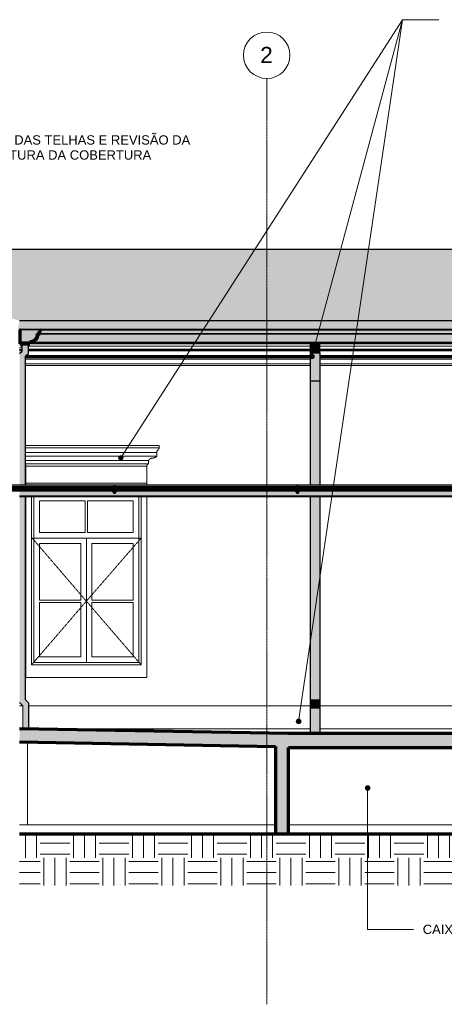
# Model space of a CAD drawing. Header units: millimetres. Extents: x -4967 to 47670, y -1932 to 8822.
# Tile 12 of 14: x 30896 to 35466, y -1932 to 8660. Entities that reach past the tile are written whole.
import ezdxf

# ---------------------------------------------------------------- set-up
doc = ezdxf.new("R2010")
doc.units = ezdxf.units.MM
doc.linetypes.add('_Tracejado pequeno', pattern=[2.25, 1.5, -0.75])
doc.linetypes.add('_Traço - ponto', pattern=[16, 12, -2, 0, -2])
for name, color, linetype, lineweight in [('A-FLOR', 192, 'Continuous', 25), ('A-FLOR-PATT', 8, 'Continuous', 25), ('A-GENM', 13, 'Continuous', 18), ('A-GLAZ', 151, 'Continuous', 18), ('A-GLAZ-CURT', 52, 'Continuous', 25), ('A-GLAZ-CWMG', 51, 'Continuous', 18), ('A-GLAZ-HDLN', 1, '_Tracejado pequeno', 18), ('A-ROOF', 132, 'Continuous', 25), ('A-ROOF-MCUT', 132, 'Continuous', 70), ('A-ROOF-OTLN', 132, 'Continuous', 25), ('A-ROOF-PATT', 132, 'Continuous', 25), ('A-WALL', 113, 'Continuous', 18), ('A-WALL-PATT', 111, 'Continuous', 70), ('G-ANNO-TEXT', 231, 'Continuous', 9), ('S-GRID', 1, 'Continuous', 9), ('S-GRID-IDEN', 1, 'Continuous', 9)]:
    doc.layers.add(name, color=color, linetype=linetype, lineweight=lineweight)
doc.styles.add('Arial_2', font='arial.ttf', dxfattribs={"height": 175})
doc.styles.add('Arial_3', font='arial.ttf', dxfattribs={"height": 100})

# ---------------------------------------------------------------- blocks, each defined once
blk = doc.blocks.new('Window_CV - Window_CV - 1 divisão-4329170-ELEVAÇÃO 6 - MANTER _ CONSTRUIR')
at = {"layer": 'A-GLAZ'}
for p, q in [((19215, 3530), (19215, 1584)), ((19275, 1720), (19275, 3530)), ((19300, 3530), (19300, 1745)), ((20430, 1745), (20430, 3530)), ((20455, 3530), (20455, 1720)), ((20515, 1584), (20515, 3530)), ((19360, 3485), (19360, 3144)), ((19853, 3485), (19360, 3485)), ((19853, 3144), (19853, 3485)), ((19878, 3485), (19878, 3144)), ((20370, 3485), (19878, 3485)), ((20370, 3144), (20370, 3485)), ((19300, 3084), (20430, 3084)), ((19865, 3084), (19300, 3084)), ((19853, 3144), (19360, 3144)), ((19865, 3084), (19865, 1745)), ((19865, 1745), (19865, 3084)), ((20430, 3084), (19865, 3084)), ((20370, 3144), (19878, 3144)), ((19360, 2414), (19360, 3024)), ((19360, 3024), (19805, 3024)), ((19805, 3024), (19805, 2414)), ((19925, 2414), (19925, 3024)), ((19925, 3024), (20370, 3024)), ((20370, 3024), (20370, 2414)), ((19805, 2414), (19360, 2414)), ((19360, 2389), (19360, 1805)), ((19360, 2389), (19805, 2389)), ((19805, 1805), (19805, 2389)), ((20370, 2414), (19925, 2414)), ((19925, 2389), (20370, 2389)), ((19925, 2389), (19925, 1805)), ((20370, 1805), (20370, 2389)), ((19360, 1805), (19805, 1805)), ((19925, 1805), (20370, 1805)), ((20455, 1720), (19275, 1720)), ((19300, 1745), (20430, 1745)), ((19215, 1584), (20515, 1584))]:
    blk.add_line(p, q, dxfattribs=at)
at = {"layer": 'A-GLAZ-HDLN'}
for p, q in [((20455, 3084), (19281, 3084)), ((19865, 2405), (19281, 3084)), ((20455, 3084), (19865, 2405)), ((19275, 1720), (19865, 2405)), ((19865, 2405), (20455, 1720))]:
    blk.add_line(p, q, dxfattribs=at)
blk = doc.blocks.new('Rectangular Mullion - 6x12 cm 2-4082025-ELEVAÇÃO 6 - MANTER _ CONSTRUIR')
at = {"layer": 'A-GLAZ-CWMG'}
for p, q in [((18846, 5191), (18602, 5247)), ((19146, 5258), (19148, 5258)), ((19148, 5251), (19146, 5251)), ((19146, 5134), (19163, 5137)), ((19163, 5137), (19163, 5174))]:
    blk.add_line(p, q, dxfattribs=at)
blk = doc.blocks.new('Rectangular Mullion - 6x12 cm metal-4024687-ELEVAÇÃO 6 - MANTER _ CONSTRUIR')
at = {"layer": 'A-GLAZ-CWMG', "lineweight": 25}
h = blk.add_hatch(color=9, dxfattribs=at)
h.paths.add_polyline_path([(18206, 3533), (18946, 3533), (18946, 3591), (19146, 3591), (19146, 3533), (20166, 3533), (20166, 3568), (20156, 3568), (20156, 3593), (18206, 3593), (18206, 3544)], flags=0)
h.paths.add_polyline_path([(18855, 3624), (20156, 3624), (20156, 3629), (20166, 3629), (20166, 3653), (18206, 3653), (18206, 3624)], flags=0)
h = blk.add_hatch(color=9, dxfattribs=at)
h.paths.add_polyline_path([(19146, 3530), (20166, 3530), (20166, 3533), (19146, 3533)], flags=0)
h.paths.add_polyline_path([(18855, 3530), (18946, 3530), (18946, 3533), (18146, 3533), (18146, 3530)], flags=0)
at = {"layer": 'A-GLAZ-CWMG', "color": 5, "lineweight": 25}
for p, q in [((20166, 3653), (18206, 3653)), ((18146, 3530), (18146, 3533)), ((18946, 3533), (18146, 3533)), ((18146, 3530), (18946, 3530)), ((20166, 3533), (19146, 3533)), ((19146, 3530), (20166, 3530))]:
    blk.add_line(p, q, dxfattribs=at)
blk = doc.blocks.new('System Panel - Vidro 2cm escuro2-4253585-ELEVAÇÃO 6 - MANTER _ CONSTRUIR')
at = {"layer": 'A-GLAZ-CURT'}
for color, points in [(173, [(30006, 3604), (30006, 3624), (28056, 3624), (28056, 3604), (29957, 3604)]), (9, [(28056, 3593), (30006, 3593), (30006, 3604), (28056, 3604)])]:
    blk.add_hatch(color=color, dxfattribs=at).paths.add_polyline_path(points, flags=0)
at = {"layer": 'A-GLAZ-CURT', "color": 7, "lineweight": 70}
for p, q in [((30006, 3624), (28056, 3624)), ((28056, 3624), (28056, 3604)), ((28056, 3604), (30006, 3604)), ((30006, 3604), (30006, 3624))]:
    blk.add_line(p, q, dxfattribs=at)
at = {"layer": 'A-GLAZ-CURT', "color": 5}
blk.add_line((28056, 3593), (30006, 3593), dxfattribs=at)
blk = doc.blocks.new('Rectangular Mullion - 6x12 cm metal-4024690-ELEVAÇÃO 6 - MANTER _ CONSTRUIR')
at = {"layer": 'A-GLAZ-CWMG', "lineweight": 25}
h = blk.add_hatch(color=9, dxfattribs=at)
h.paths.add_polyline_path([(28046, 3533), (28046, 3568), (28036, 3568), (28036, 3593), (26086, 3593), (26086, 3568), (26076, 3568), (26076, 3533), (28036, 3533)], flags=0)
h.paths.add_polyline_path([(28036, 3624), (28036, 3629), (28046, 3629), (28046, 3653), (26076, 3653), (26076, 3629), (26086, 3629), (26086, 3624), (26785, 3624)], flags=0)
blk.add_hatch(color=9, dxfattribs=at).paths.add_polyline_path([(28046, 3530), (28046, 3533), (26076, 3533), (26076, 3530), (26785, 3530)], flags=0)
at = {"layer": 'A-GLAZ-CWMG', "color": 5, "lineweight": 25}
for p, q in [((28046, 3653), (26076, 3653)), ((28046, 3533), (26076, 3533)), ((26076, 3530), (28046, 3530))]:
    blk.add_line(p, q, dxfattribs=at)
blk = doc.blocks.new('Rectangular Mullion - 2x5 cm metal-4019206-ELEVAÇÃO 6 - MANTER _ CONSTRUIR')
at = {"layer": 'A-GLAZ-CWMG', "lineweight": 25}
for color, points in [(173, [(28056, 3579), (28056, 3629), (28036, 3629), (28036, 3579)]), (9, [(28036, 3568), (28056, 3568), (28056, 3579), (28036, 3579)])]:
    blk.add_hatch(color=color, dxfattribs=at).paths.add_polyline_path(points, flags=0)
at = {"layer": 'A-GLAZ-CWMG', "color": 7, "lineweight": 70}
for p, q in [((28056, 3629), (28036, 3629)), ((28036, 3629), (28036, 3579)), ((28056, 3579), (28056, 3629)), ((28036, 3579), (28056, 3579))]:
    blk.add_line(p, q, dxfattribs=at)
at = {"layer": 'A-GLAZ-CWMG', "color": 5, "lineweight": 25}
for p, q in [((28036, 3579), (28036, 3568)), ((28056, 3568), (28036, 3568)), ((28056, 3568), (28056, 3579))]:
    blk.add_line(p, q, dxfattribs=at)
blk = doc.blocks.new('ornamento esquadrias - ornamento esquadrias-V17-ELEVAÇÃO 6 - MANTER _ CONSTRUIR')
at = {"layer": 'A-GENM'}
for p, q in [((20650, 4079), (19211, 4079)), ((20650, 4054), (19211, 4054)), ((19211, 4054), (20650, 4054)), ((20650, 4054), (20650, 4079)), ((19211, 4004), (20625, 4004)), ((20625, 4004), (19211, 4004)), ((20625, 3964), (19211, 3964)), ((19211, 3964), (20625, 3964)), ((20625, 3964), (20625, 4004)), ((19211, 3917), (20535, 3917)), ((20535, 3917), (19211, 3917)), ((20535, 3882), (19211, 3882)), ((19211, 3882), (20535, 3882)), ((20515, 3859), (19215, 3859)), ((19215, 3859), (19215, 3673)), ((19215, 3859), (20515, 3859)), ((20515, 3673), (20515, 3859)), ((20535, 3882), (20535, 3917)), ((20515, 3673), (19215, 3673)), ((19215, 3673), (20515, 3673)), ((19215, 3652), (19215, 3673)), ((20515, 3673), (20515, 3652))]:
    blk.add_line(p, q, dxfattribs=at)
for points, knots in [([(20632, 4027), (20631, 4027), (20629, 4026), (20628, 4024), (20626, 4023), (20625, 4021), (20625, 4020), (20624, 4018), (20623, 4015), (20623, 4010), (20624, 4006), (20625, 4004), (20625, 4004), (20625, 4004)], [0, 0, 0, 0, 0.0625, 0.125, 0.1875, 0.21875, 0.25, 0.3125, 0.375, 0.5, 0.75, 0.875, 1, 1, 1, 1]), ([(20650, 4054), (20650, 4054), (20650, 4053), (20649, 4052), (20649, 4051), (20648, 4049), (20647, 4047), (20645, 4045), (20644, 4043), (20643, 4041), (20642, 4039), (20640, 4037), (20639, 4036), (20638, 4035), (20637, 4033), (20634, 4030), (20633, 4028), (20632, 4027)], [0, 0, 0, 0, 0.142857, 0.214286, 0.285714, 0.357143, 0.428571, 0.5, 0.535714, 0.571429, 0.678571, 0.705357, 0.732143, 0.785714, 0.839286, 0.892857, 1, 1, 1, 1]), ([(20535, 3917), (20536, 3920), (20538, 3923), (20541, 3928), (20543, 3930), (20545, 3932), (20547, 3933), (20548, 3935), (20550, 3936), (20552, 3937), (20553, 3938), (20555, 3939), (20557, 3939), (20559, 3940), (20562, 3941), (20566, 3942), (20570, 3942), (20573, 3942)], [-1, -1, -1, -1, -0.833333, -0.75, -0.666667, -0.625, -0.583333, -0.541667, -0.5, -0.458333, -0.416667, -0.375, -0.333333, -0.291667, -0.25, -0.166667, 0, 0, 0, 0]), ([(20573, 3942), (20578, 3942), (20585, 3944), (20593, 3947), (20598, 3948), (20601, 3950), (20605, 3951), (20608, 3953), (20611, 3955), (20615, 3957), (20620, 3960), (20624, 3963), (20625, 3964)], [-1, -1, -1, -1, -0.75, -0.625, -0.5625, -0.5, -0.4375, -0.375, -0.3125, -0.25, -0.125, 0, 0, 0, 0]), ([(19211, 3872), (19211, 3871), (19212, 3871), (19212, 3870), (19213, 3868), (19214, 3867), (19215, 3864), (19215, 3861), (19215, 3859)], [-0.4068733, -0.4068733, -0.4068733, -0.4068733, -0.375, -0.3333333, -0.2916667, -0.25, -0.1666667, 0, 0, 0, 0]), ([(20515, 3859), (20516, 3861), (20516, 3864), (20517, 3867), (20518, 3869), (20519, 3871), (20520, 3872), (20521, 3873), (20522, 3874), (20522, 3875), (20523, 3876), (20524, 3877), (20525, 3878), (20527, 3878), (20528, 3879), (20529, 3880), (20530, 3880), (20531, 3881), (20533, 3882), (20534, 3882), (20535, 3882)], [-1, -1, -1, -1, -0.833333, -0.75, -0.666667, -0.625, -0.583333, -0.541667, -0.5, -0.458333, -0.416667, -0.375, -0.333333, -0.291667, -0.25, -0.208333, -0.166667, -0.125, -0.083333, 0, 0, 0, 0])]:
    blk.add_open_spline(points, degree=3, knots=knots, dxfattribs=at)
blk = doc.blocks.new('Generic Models 1 - Generic Models 24-4258923-ELEVAÇÃO 6 - MANTER _ CONSTRUIR')
at = {"layer": 'A-GENM', "lineweight": 25}
h = blk.add_hatch(color=9, dxfattribs=at)
h.paths.add_polyline_path([(19231, 1030), (19246, 1030), (19246, 1307), (19211, 1342), (19211, 3530), (19146, 3530), (19146, 1315), (19181, 1280), (19181, 1030)], flags=0)
h.paths.add_polyline_path([(19146, 3653), (19211, 3653), (19211, 5039), (19240, 5062), (19240, 5174), (19175, 5174), (19175, 5093), (19146, 5071), (19146, 3678)], flags=0)
for points in [[(22377, 5078), (22377, 5174), (22277, 5174), (22277, 5078), (22324, 5078)], [(22377, 4774), (22377, 5078), (22277, 5078), (22277, 4774)], [(22377, 1257), (22377, 1342), (22277, 1342), (22277, 1257)], [(22377, 980), (22377, 1257), (22277, 1257), (22277, 980)]]:
    blk.add_hatch(color=9, dxfattribs=at).paths.add_polyline_path(points, flags=0)
h = blk.add_hatch(color=9, dxfattribs=at)
h.paths.add_polyline_path([(22377, 1342), (22377, 3530), (22277, 3530), (22277, 1342)], flags=0)
h.paths.add_polyline_path([(22277, 3653), (22377, 3653), (22377, 4774), (22277, 4774), (22277, 4296)], flags=0)
at = {"layer": 'A-GENM', "color": 5, "lineweight": 25}
for p, q in [((19146, 5071), (19175, 5093)), ((19175, 5093), (19175, 5174)), ((19240, 5174), (19240, 5062)), ((22277, 5078), (22277, 5174)), ((22377, 5078), (22377, 5174)), ((19240, 5062), (19211, 5039)), ((19211, 3653), (19211, 5039)), ((22277, 5078), (22377, 5078)), ((22277, 4774), (22277, 5078)), ((22377, 5078), (22377, 4774)), ((22277, 4774), (22377, 4774)), ((22277, 3653), (22277, 4774)), ((22377, 4774), (22377, 3653)), ((19211, 1342), (19211, 3530)), ((22277, 1342), (22277, 3530)), ((22377, 3530), (22377, 1342)), ((19146, 1315), (19181, 1280)), ((19246, 1307), (19211, 1342)), ((19246, 1030), (19246, 1307)), ((22277, 1342), (22377, 1342)), ((22277, 1257), (22277, 1342)), ((22377, 1342), (22377, 1257)), ((22277, 1257), (22377, 1257)), ((22277, 980), (22277, 1257)), ((22377, 1257), (22377, 980)), ((19246, 1030), (19231, 1030))]:
    blk.add_line(p, q, dxfattribs=at)
blk = doc.blocks.new('ORNAMENTO SUPERIOR - ORNAMENTO SUPERIOR-4323885-ELEVAÇÃO 6 - MANTER _ CONSTRUIR')
at = {"layer": 'A-GENM'}
for p, q in [((19146, 5287), (19148, 5287)), ((19146, 5282), (19148, 5282)), ((19146, 5277), (19148, 5277)), ((19146, 5267), (19148, 5267)), ((19146, 5262), (19148, 5262)), ((19146, 5117), (19175, 5117)), ((19146, 5107), (19175, 5107)), ((19146, 5097), (19175, 5097)), ((19163, 5147), (19175, 5147)), ((19240, 5147), (22277, 5147)), ((19240, 5117), (22277, 5117)), ((19240, 5107), (22277, 5107)), ((19240, 5097), (22277, 5097)), ((22377, 5147), (26877, 5147)), ((22377, 5117), (26877, 5117)), ((22377, 5107), (26877, 5107)), ((22377, 5097), (26877, 5097)), ((19211, 5032), (22277, 5032)), ((19211, 5024), (22277, 5024)), ((19211, 5009), (22277, 5009)), ((19214, 5042), (22277, 5042)), ((19220, 5047), (22277, 5047)), ((22377, 5047), (26877, 5047)), ((22377, 5042), (26877, 5042)), ((22377, 5032), (26877, 5032)), ((22377, 5024), (26877, 5024)), ((22377, 5009), (26877, 5009)), ((19211, 4959), (22277, 4959)), ((19211, 4939), (22277, 4939)), ((22377, 4959), (26877, 4959)), ((22377, 4939), (26877, 4939))]:
    blk.add_line(p, q, dxfattribs=at)
blk = doc.blocks.new('Embasamento - Embasamento-4325691-ELEVAÇÃO 6 - MANTER _ CONSTRUIR')
at = {"layer": 'A-GENM'}
for p, q in [((19146, 1280), (19181, 1280)), ((19181, 1030), (19181, 1280)), ((22277, 1280), (19246, 1280)), ((24111, 1280), (22377, 1280)), ((19181, 1030), (19231, 1030)), ((19231, 1029), (19231, 1030)), ((22277, 1030), (19246, 1030)), ((24866, 1030), (22377, 1030)), ((19231, 0), (19231, 889)), ((19231, 0), (19146, 0)), ((21901, 0), (19231, 0)), ((24601, 0), (22041, 0))]:
    blk.add_line(p, q, dxfattribs=at)
blk = doc.blocks.new('Grid - Head Grid-11506-ELEVAÇÃO 6 - MANTER _ CONSTRUIR')
at = {"layer": 'S-GRID-IDEN'}
blk.add_circle((29896, 8278), 250, dxfattribs=at)

msp = doc.modelspace()

# ---------------------------------------------------------------- hatches: boundary and pattern name
at = {"layer": 'A-FLOR-PATT', "lineweight": 18}
for points in [[(33791, 840), (33791, 980), (30895, 1030), (30895, 890), (33776, 840)], [(40120, 960), (41815, 960), (41815, 980), (33791, 980), (33791, 960), (38534, 960)], [(39121, 830), (41815, 830), (41815, 960), (33791, 960), (33791, 830), (38981, 830)]]:
    msp.add_hatch(color=171, dxfattribs=at).paths.add_polyline_path(points, flags=0)
h = msp.add_hatch(dxfattribs=at)
h.set_pattern_fill('FP_3', color=256, style=0, pattern_type=2)
h.set_pattern_definition([(0, (11749.48, 0), (317.5, 317.5), [317.5, -317.5]), (0, (11749.48, 119.06), (317.5, 317.5), [317.5, -317.5]), (0, (11749.48, 238.12), (317.5, 317.5), [317.5, -317.5]), (90, (11789.16, 277.8), (-317.5, 317.5), [317.5, -317.5]), (90, (11908.23, 277.8), (-317.5, 317.5), [317.5, -317.5]), (90, (12027.3, 277.8), (-317.5, 317.5), [317.5, -317.5])])
h.paths.add_polyline_path([(30896, -653), (41665, -653), (41665, -100), (30896, -100), (30896, -140)], flags=0)
at = {"layer": 'A-ROOF'}
msp.add_hatch(color=191, dxfattribs=at).paths.add_polyline_path([(31384, 5329), (42226, 5329), (42250, 5425), (30896, 5425), (30875, 5329), (30896, 5329)], flags=0)
at = {"layer": 'A-ROOF-OTLN'}
h = msp.add_hatch(color=191, dxfattribs=at)
h.paths.add_polyline_path([(31001, 5179), (31001, 5179), (31005, 5199), (31031, 5202), (31056, 5213), (31075, 5232), (31086, 5257), (31089, 5283), (31109, 5287), (31113, 5323), (30902, 5323), (30902, 5179)], flags=0)
h.paths.add_polyline_path([(31009, 5193), (31031, 5197), (31031, 5197), (31027, 5196)], flags=0)
h.paths.add_polyline_path([(31041, 5200), (31052, 5205), (31056, 5208), (31050, 5205)], flags=0)
h.paths.add_polyline_path([(31063, 5214), (31069, 5219), (31074, 5224), (31068, 5219)], flags=0)
h.paths.add_polyline_path([(31080, 5232), (31083, 5236), (31088, 5247), (31080, 5232)], flags=0)
h.paths.add_polyline_path([(31091, 5255), (31092, 5257), (31092, 5261), (31091, 5257)], flags=0)
for points in [[(39625, 5282), (42469, 5282), (42472, 5322), (31118, 5322), (31114, 5282), (39526, 5282)], [(42103, 5174), (42360, 5174), (42364, 5193), (31009, 5193), (31006, 5174), (41905, 5174)], [(42364, 5193), (42386, 5196), (42406, 5205), (42424, 5219), (42438, 5236), (42446, 5257), (42449, 5279), (31095, 5279), (31092, 5257), (31083, 5236), (31080, 5232), (31078, 5229), (31074, 5224), (31069, 5219), (31063, 5213), (31059, 5210), (31056, 5208), (31050, 5204), (31031, 5196), (31009, 5193), (42103, 5193)], [(36453, 5279), (42449, 5279), (42469, 5282), (31114, 5282), (31095, 5279), (36354, 5279)]]:
    msp.add_hatch(color=191, dxfattribs=at).paths.add_polyline_path(points, flags=0)
at = {"layer": 'A-ROOF-PATT'}
msp.add_hatch(color=191, dxfattribs=at).paths.add_polyline_path([(36948, 5425), (42250, 5425), (39194, 6189), (27860, 6189), (27711, 6158), (30896, 5425), (33776, 5425)], flags=0)
at = {"layer": 'A-ROOF-PATT', "lineweight": 18}
h = msp.add_hatch(color=171, dxfattribs=at)
h.paths.add_polyline_path([(24112, 5174), (24220, 5174), (24220, 5323), (24215, 5323), (24215, 5179), (24116, 5179), (24112, 5198), (24086, 5202), (24062, 5213), (24043, 5232), (24031, 5256), (24028, 5283), (24008, 5287), (24005, 5322), (24000, 5322), (24003, 5282), (24023, 5279), (24027, 5252), (24039, 5229), (24058, 5210), (24082, 5198), (24108, 5193), (24111, 5175)], flags=0)
h.paths.add_polyline_path([(18907, 5174), (18959, 5174), (18963, 5193), (18989, 5198), (19013, 5210), (19032, 5229), (19044, 5252), (19049, 5279), (19068, 5282), (19072, 5322), (19067, 5322), (19063, 5287), (19043, 5283), (19040, 5256), (19029, 5232), (19010, 5213), (18985, 5202), (18959, 5198), (18955, 5179), (18856, 5179), (18856, 5323), (18851, 5323), (18851, 5174)], flags=0)
h.paths.add_polyline_path([(31001, 5174), (31006, 5174), (31009, 5193), (31035, 5198), (31059, 5210), (31078, 5229), (31090, 5253), (31095, 5279), (31114, 5282), (31118, 5322), (31113, 5323), (31109, 5287), (31089, 5283), (31086, 5257), (31075, 5232), (31056, 5213), (31031, 5202), (31005, 5199), (31001, 5179), (30902, 5179), (30902, 5323), (30897, 5323), (30897, 5174), (30902, 5174)], flags=0)
at = {"layer": 'A-WALL-PATT', "lineweight": 18}
msp.add_hatch(color=171, dxfattribs=at).paths.add_polyline_path([(33651, -100), (33791, -100), (33791, 840), (33651, 842)], flags=0)
at = {"layer": 'G-ANNO-TEXT'}
h = msp.add_hatch(color=250, dxfattribs=at)
edge = h.paths.add_edge_path(flags=0)
edge.add_arc((34042, 5037), 25, 0, 360)
h = msp.add_hatch(color=250, dxfattribs=at)
edge = h.paths.add_edge_path(flags=0)
edge.add_arc((31985, 3947), 25, 0, 360)
h = msp.add_hatch(color=250, dxfattribs=at)
edge = h.paths.add_edge_path(flags=0)
edge.add_arc((33898, 1111), 25, 0, 360)
h = msp.add_hatch(color=250, dxfattribs=at)
edge = h.paths.add_edge_path(flags=0)
edge.add_arc((34641, 395), 25, 0, 360)

# ---------------------------------------------------------------- linework, layer by layer
at = {"layer": 'A-FLOR', "color": 7, "lineweight": 70}
for p, q in [((33791, 980), (30895, 1030)), ((41815, 980), (33791, 980)), ((30895, 890), (33651, 842)), ((33791, 830), (36351, 830))]:
    msp.add_line(p, q, dxfattribs=at)
at = {"layer": 'A-FLOR', "lineweight": 70}
msp.add_line((41665, -100), (30896, -100), dxfattribs=at)
at = {"layer": 'A-ROOF', "color": 5}
for p, q in [((39194, 6189), (27860, 6189)), ((30896, 5425), (42250, 5425)), ((42226, 5329), (30896, 5329))]:
    msp.add_line(p, q, dxfattribs=at)
at = {"layer": 'A-ROOF-MCUT', "color": 7}
for p, q in [((30902, 5323), (30897, 5323)), ((30897, 5323), (30897, 5174)), ((30902, 5179), (30902, 5323)), ((31113, 5323), (31109, 5287)), ((31118, 5322), (31113, 5323)), ((31114, 5282), (31118, 5322)), ((31005, 5199), (31001, 5179)), ((31006, 5174), (31009, 5193)), ((31109, 5287), (31089, 5283)), ((31095, 5279), (31114, 5282)), ((30897, 5174), (31006, 5174)), ((31001, 5179), (30902, 5179))]:
    msp.add_line(p, q, dxfattribs=at)
for radius, start, end in [(80.6, 267.0291, 2.9329), (85.6, 270, 359.964)]:
    msp.add_arc((31009, 5279), radius, start, end, dxfattribs=at)
at = {"layer": 'A-ROOF-OTLN', "color": 5}
for p, q in [((42257, 5323), (30902, 5323)), ((42467, 5323), (31113, 5323)), ((42472, 5322), (31118, 5322)), ((31009, 5193), (42364, 5193)), ((42449, 5279), (31095, 5279)), ((42469, 5282), (31114, 5282)), ((42360, 5174), (31006, 5174))]:
    msp.add_line(p, q, dxfattribs=at)
for points, knots in [([(31009, 5193), (31013, 5193), (31020, 5194), (31028, 5196), (31033, 5197), (31034, 5197)], [0, 0, 0, 0, 0.0833333, 0.1666667, 0.1853554, 0.1853554, 0.1853554, 0.1853554]), ([(31035, 5203), (31035, 5203), (31032, 5202), (31030, 5201), (31029, 5201)], [0.77162511, 0.77162511, 0.77162511, 0.77162511, 0.78571429, 0.82122351, 0.82122351, 0.82122351, 0.82122351]), ([(31041, 5200), (31041, 5200), (31043, 5201), (31047, 5202), (31052, 5205), (31055, 5207), (31056, 5208)], [0.2443022, 0.2443022, 0.2443022, 0.2443022, 0.25, 0.2916667, 0.3333333, 0.3716644, 0.3716644, 0.3716644, 0.3716644]), ([(31057, 5214), (31056, 5213), (31054, 5212), (31053, 5211), (31052, 5211)], [0.58871609, 0.58871609, 0.58871609, 0.58871609, 0.625, 0.62844055, 0.62844055, 0.62844055, 0.62844055]), ([(31064, 5213), (31064, 5214), (31066, 5215), (31070, 5218), (31073, 5222), (31074, 5224), (31075, 5225)], [0.4397803, 0.4397803, 0.4397803, 0.4397803, 0.4583333, 0.5, 0.5416667, 0.5602197, 0.5602197, 0.5602197, 0.5602197]), ([(31080, 5232), (31081, 5233), (31084, 5238), (31087, 5243), (31088, 5247), (31088, 5247)], [0.6283356, 0.6283356, 0.6283356, 0.6283356, 0.6666667, 0.75, 0.7556978, 0.7556978, 0.7556978, 0.7556978]), ([(31091, 5254), (31091, 5255), (31093, 5263), (31095, 5272), (31095, 5279)], [0.8146446, 0.8146446, 0.8146446, 0.8146446, 0.8333333, 1, 1, 1, 1])]:
    msp.add_open_spline(points, degree=3, knots=knots, dxfattribs=at)
for points in [[(31077, 5236), (31076, 5234), (31075, 5233), (31074, 5231)], [(31087, 5259), (31087, 5257), (31086, 5255), (31085, 5253)]]:
    msp.add_open_spline(points, degree=3, dxfattribs=at)
at = {"layer": 'A-WALL', "color": 7, "lineweight": 70}
for p, q in [((33651, 842), (33651, -100)), ((33791, -100), (33791, 830))]:
    msp.add_line(p, q, dxfattribs=at)
at = {"layer": 'G-ANNO-TEXT', "color": 250}
for p, q in [((31985, 3947), (35015, 8660)), ((33898, 1111), (35015, 8660)), ((34042, 5037), (35015, 8660)), ((35015, 8660), (35409, 8660)), ((35015, 8660), (35409, 8660)), ((35015, 8660), (35409, 8660)), ((34641, 395), (34641, -1126)), ((34641, -1126), (35133, -1126))]:
    msp.add_line(p, q, dxfattribs=at)
for centre in [(34042, 5037), (31985, 3947), (33898, 1111), (34641, 395)]:
    msp.add_circle(centre, 25, dxfattribs=at)
at = {"layer": 'S-GRID', "linetype": '_Traço - ponto'}
msp.add_line((33556, -1932), (33556, 8028), dxfattribs=at)

# ---------------------------------------------------------------- block references
at = {"layer": 'A-GENM'}
for name in ['ORNAMENTO SUPERIOR - ORNAMENTO SUPERIOR-4323885-ELEVAÇÃO 6 - MANTER _ CONSTRUIR', 'ornamento esquadrias - ornamento esquadrias-V17-ELEVAÇÃO 6 - MANTER _ CONSTRUIR', 'Embasamento - Embasamento-4325691-ELEVAÇÃO 6 - MANTER _ CONSTRUIR']:
    msp.add_blockref(name, (11749, 0), dxfattribs=at)
at = {"layer": 'A-GENM', "color": 5, "lineweight": 25}
msp.add_blockref('Generic Models 1 - Generic Models 24-4258923-ELEVAÇÃO 6 - MANTER _ CONSTRUIR', (11749, 0), dxfattribs=at)
at = {"layer": 'A-GLAZ'}
msp.add_blockref('Window_CV - Window_CV - 1 divisão-4329170-ELEVAÇÃO 6 - MANTER _ CONSTRUIR', (11749, 0), dxfattribs=at)
at = {"layer": 'A-GLAZ-CURT', "color": 5}
for p in [(1900, 0), (3870, 0), (5840, 0)]:
    msp.add_blockref('System Panel - Vidro 2cm escuro2-4253585-ELEVAÇÃO 6 - MANTER _ CONSTRUIR', p, dxfattribs=at)
at = {"layer": 'A-GLAZ-CWMG'}
msp.add_blockref('Rectangular Mullion - 6x12 cm 2-4082025-ELEVAÇÃO 6 - MANTER _ CONSTRUIR', (11749, 0), dxfattribs=at)
at = {"layer": 'A-GLAZ-CWMG', "color": 5, "lineweight": 25}
for name, p in [('Rectangular Mullion - 6x12 cm metal-4024687-ELEVAÇÃO 6 - MANTER _ CONSTRUIR', (11749, 0)), ('Rectangular Mullion - 2x5 cm metal-4019206-ELEVAÇÃO 6 - MANTER _ CONSTRUIR', (3870, 0)), ('Rectangular Mullion - 6x12 cm metal-4024690-ELEVAÇÃO 6 - MANTER _ CONSTRUIR', (5840, 0)), ('Rectangular Mullion - 2x5 cm metal-4019206-ELEVAÇÃO 6 - MANTER _ CONSTRUIR', (5840, 0)), ('Rectangular Mullion - 6x12 cm metal-4024690-ELEVAÇÃO 6 - MANTER _ CONSTRUIR', (7810, 0))]:
    msp.add_blockref(name, p, dxfattribs=at)
at = {"layer": 'S-GRID-IDEN'}
msp.add_blockref('Grid - Head Grid-11506-ELEVAÇÃO 6 - MANTER _ CONSTRUIR', (3659, 0), dxfattribs=at)

# ---------------------------------------------------------------- texts
at = {"layer": 'G-ANNO-TEXT', "color": 7, "char_height": 100, "attachment_point": 1, "style": 'Arial_3'}
for s, insert, width in [('TROCA DAS TELHAS E REVISÃO DA ', (30310, 7417), 3046.41), ('ESTRUTURA DA COBERTURA', (30310, 7255), 2473.21), ('CAIXÃO PERDIDO', (35234, -1076), 1487.13)]:
    msp.add_mtext(s, dxfattribs=dict(at, insert=insert, width=width))
at = {"layer": 'S-GRID-IDEN', "insert": (33484, 8368), "char_height": 175, "width": 168.35, "attachment_point": 1, "style": 'Arial_2'}
msp.add_mtext('2', dxfattribs=at)

doc.saveas('drawing.dxf')
